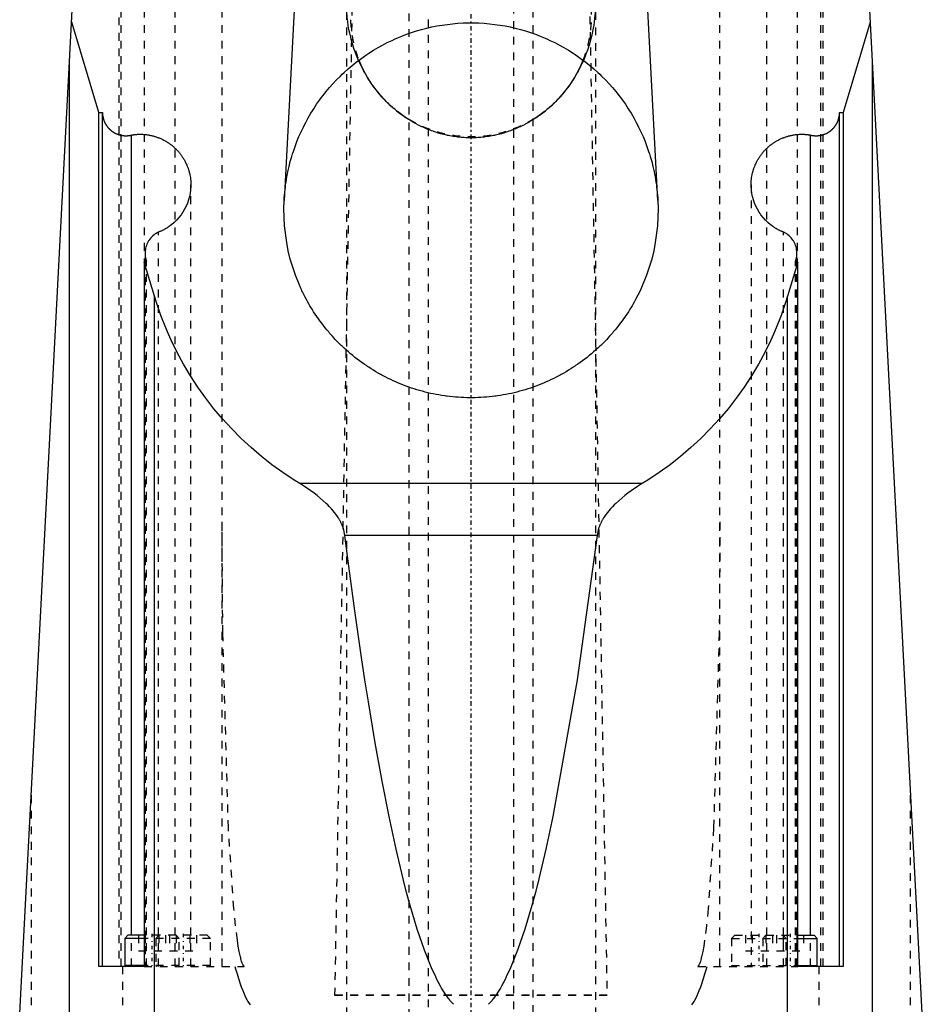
# Model space of a CAD drawing. Extents: x -70 to 72, y -1 to 596.
# Tile 12 of 14: x -58 to 58, y 253 to 379. Entities that reach past the tile are written whole.
import ezdxf

# ---------------------------------------------------------------- set-up
doc = ezdxf.new("R2010")
doc.units = 0
doc.linetypes.add('CENTER', pattern=[1.5, 0.45, -0.5, 0.05, -0.5])
doc.linetypes.add('DASHED', pattern=[2, 1, -1])
for name, color, linetype in [('AM_0', 7, 'CONTINUOUS'), ('AM_3', 7, 'DASHED'), ('AM_7', 7, 'CENTER')]:
    doc.layers.add(name, color=color, linetype=linetype)

msp = doc.modelspace()

# ---------------------------------------------------------------- linework, layer by layer
at = {"layer": 'AM_0', "color": 7, "linetype": 'CONTINUOUS'}
for p, q in [((-58, 251.5), (-50.81, 388.76)), ((58, 251.5), (50.81, 388.76)), ((-22.57, 383.5), (-24.01, 355.97)), ((24.01, 355.97), (22.57, 383.5)), ((-47.82, 367.29), (-51.32, 378.9)), ((51.32, 378.9), (47.82, 367.29)), ((-51.58, 202.5), (-51.58, 373.93)), ((51.58, 202.5), (51.58, 373.93)), ((-47.82, 367.29), (-47.36, 367.29)), ((-47.82, 257.5), (-47.82, 367.29)), ((-47.36, 257.5), (-47.36, 367.29)), ((47.36, 257.5), (47.36, 367.29)), ((47.36, 367.29), (47.82, 367.29)), ((47.82, 367.29), (47.82, 257.5)), ((-43.63, 261.5), (-43.63, 364.38)), ((43.63, 261.5), (43.63, 364.38)), ((-41.71, 348.15), (-42.01, 348.05)), ((-41.89, 349.18), (-41.89, 348.09)), ((42.01, 348.05), (41.71, 348.15)), ((41.89, 348.09), (41.89, 349.18)), ((-40.68, 343.66), (-42.01, 348.05)), ((-42.01, 348.05), (-42.01, 257.5)), ((42.01, 348.05), (40.68, 343.66)), ((42.01, 257.5), (42.01, 348.05)), ((-40.68, 202.5), (-40.68, 343.66)), ((40.68, 202.5), (40.68, 343.66)), ((22, 319.57), (-22, 319.57)), ((16.22, 312.91), (-16.22, 312.91)), ((-44.1, 261.5), (-44.5, 261.1)), ((-44.5, 261.1), (-44.5, 257.6)), ((-42.01, 261.1), (-44.5, 261.1)), ((-42.01, 261.5), (-44.1, 261.5)), ((42.01, 261.5), (44.1, 261.5)), ((42.01, 261.1), (44.5, 261.1)), ((44.5, 261.1), (44.1, 261.5)), ((44.5, 257.6), (44.5, 261.1)), ((-42.01, 257.5), (-47.82, 257.5)), ((-42.01, 257.6), (-44.5, 257.6)), ((42.01, 257.6), (44.5, 257.6)), ((47.82, 257.5), (42.01, 257.5))]:
    msp.add_line(p, q, dxfattribs=at)
for points in [[(-47.36, 367.29, 0), (-47.36, 367.26, 0), (-47.36, 367.21, 0), (-47.36, 367.16, 0), (-47.36, 367.14, 0), (-47.35, 367.11, 0), (-47.35, 367.06, 0), (-47.35, 367.01, 0), (-47.34, 366.96, 0), (-47.34, 366.91, 0), (-47.33, 366.86, 0), (-47.33, 366.84, 0), (-47.32, 366.81, 0), (-47.31, 366.76, 0), (-47.3, 366.71, 0), (-47.29, 366.66, 0), (-47.28, 366.61, 0), (-47.27, 366.57, 0), (-47.27, 366.54, 0), (-47.26, 366.52, 0), (-47.25, 366.47, 0), (-47.23, 366.42, 0), (-47.22, 366.4, 0), (-47.22, 366.37, 0), (-47.2, 366.32, 0), (-47.18, 366.28, 0), (-47.17, 366.25, 0), (-47.17, 366.23, 0), (-47.15, 366.18, 0), (-47.13, 366.13, 0), (-47.11, 366.09, 0), (-47.09, 366.04, 0), (-47.07, 366, 0), (-47.06, 365.97, 0), (-47.04, 365.95, 0), (-47.02, 365.91, 0), (-47, 365.86, 0), (-46.97, 365.82, 0), (-46.95, 365.77, 0), (-46.92, 365.73, 0), (-46.91, 365.71, 0), (-46.9, 365.69, 0), (-46.87, 365.64, 0), (-46.84, 365.6, 0), (-46.81, 365.56, 0), (-46.78, 365.52, 0), (-46.75, 365.48, 0), (-46.74, 365.46, 0), (-46.72, 365.44, 0), (-46.69, 365.4, 0), (-46.66, 365.36, 0), (-46.63, 365.32, 0), (-46.59, 365.28, 0), (-46.56, 365.25, 0), (-46.54, 365.23, 0), (-46.52, 365.21, 0), (-46.49, 365.17, 0), (-46.45, 365.14, 0), (-46.42, 365.1, 0), (-46.38, 365.07, 0), (-46.34, 365.04, 0), (-46.32, 365.02, 0), (-46.3, 365, 0), (-46.27, 364.97, 0), (-46.23, 364.94, 0), (-46.21, 364.92, 0), (-46.19, 364.91, 0), (-46.15, 364.88, 0), (-46.11, 364.85, 0), (-46.08, 364.83, 0), (-46.06, 364.82, 0), (-46.02, 364.79, 0), (-45.98, 364.76, 0), (-45.94, 364.74, 0), (-45.89, 364.71, 0), (-45.85, 364.68, 0), (-45.83, 364.67, 0), (-45.81, 364.66, 0), (-45.76, 364.64, 0), (-45.72, 364.61, 0), (-45.67, 364.59, 0), (-45.63, 364.57, 0), (-45.58, 364.55, 0), (-45.56, 364.54, 0), (-45.53, 364.53, 0), (-45.49, 364.51, 0), (-45.44, 364.49, 0), (-45.39, 364.47, 0), (-45.35, 364.45, 0), (-45.3, 364.44, 0), (-45.27, 364.43, 0), (-45.25, 364.42, 0), (-45.2, 364.41, 0), (-45.15, 364.39, 0), (-45.1, 364.38, 0), (-45.06, 364.37, 0), (-45.01, 364.36, 0), (-44.98, 364.35, 0), (-44.96, 364.35, 0), (-44.91, 364.34, 0), (-44.86, 364.33, 0), (-44.81, 364.32, 0), (-44.76, 364.31, 0), (-44.71, 364.31, 0), (-44.68, 364.3, 0), (-44.66, 364.3, 0), (-44.61, 364.3, 0), (-44.56, 364.29, 0), (-44.53, 364.29, 0), (-44.51, 364.29, 0), (-44.46, 364.29, 0), (-44.41, 364.29, 0), (-44.38, 364.29, 0), (-44.36, 364.29, 0), (-44.31, 364.29, 0), (-44.26, 364.29, 0), (-44.2, 364.29, 0), (-44.15, 364.29, 0), (-44.1, 364.3, 0), (-44.08, 364.3, 0), (-44.05, 364.3, 0), (-44, 364.31, 0), (-43.95, 364.31, 0), (-43.9, 364.32, 0), (-43.85, 364.33, 0), (-43.8, 364.34, 0), (-43.78, 364.34, 0), (-43.75, 364.35, 0), (-43.71, 364.36, 0), (-43.66, 364.37, 0), (-43.63, 364.38, 0)], [(43.63, 364.38, 0), (43.66, 364.37, 0), (43.71, 364.36, 0), (43.75, 364.35, 0), (43.78, 364.34, 0), (43.8, 364.34, 0), (43.85, 364.33, 0), (43.9, 364.32, 0), (43.95, 364.31, 0), (44, 364.31, 0), (44.05, 364.3, 0), (44.08, 364.3, 0), (44.1, 364.3, 0), (44.15, 364.29, 0), (44.2, 364.29, 0), (44.26, 364.29, 0), (44.31, 364.29, 0), (44.36, 364.29, 0), (44.38, 364.29, 0), (44.41, 364.29, 0), (44.46, 364.29, 0), (44.51, 364.29, 0), (44.53, 364.29, 0), (44.56, 364.29, 0), (44.61, 364.3, 0), (44.66, 364.3, 0), (44.68, 364.3, 0), (44.71, 364.31, 0), (44.76, 364.31, 0), (44.81, 364.32, 0), (44.86, 364.33, 0), (44.91, 364.34, 0), (44.96, 364.35, 0), (44.98, 364.35, 0), (45.01, 364.36, 0), (45.06, 364.37, 0), (45.1, 364.38, 0), (45.15, 364.39, 0), (45.2, 364.41, 0), (45.25, 364.42, 0), (45.27, 364.43, 0), (45.3, 364.44, 0), (45.35, 364.45, 0), (45.39, 364.47, 0), (45.44, 364.49, 0), (45.49, 364.51, 0), (45.53, 364.53, 0), (45.56, 364.54, 0), (45.58, 364.55, 0), (45.63, 364.57, 0), (45.67, 364.59, 0), (45.72, 364.61, 0), (45.76, 364.64, 0), (45.81, 364.66, 0), (45.83, 364.67, 0), (45.85, 364.68, 0), (45.89, 364.71, 0), (45.94, 364.74, 0), (45.98, 364.76, 0), (46.02, 364.79, 0), (46.06, 364.82, 0), (46.08, 364.83, 0), (46.11, 364.85, 0), (46.15, 364.88, 0), (46.19, 364.91, 0), (46.21, 364.92, 0), (46.23, 364.94, 0), (46.27, 364.97, 0), (46.3, 365, 0), (46.32, 365.02, 0), (46.34, 365.04, 0), (46.38, 365.07, 0), (46.42, 365.1, 0), (46.45, 365.14, 0), (46.49, 365.17, 0), (46.52, 365.21, 0), (46.54, 365.23, 0), (46.56, 365.25, 0), (46.59, 365.28, 0), (46.63, 365.32, 0), (46.66, 365.36, 0), (46.69, 365.4, 0), (46.72, 365.44, 0), (46.74, 365.46, 0), (46.75, 365.48, 0), (46.78, 365.52, 0), (46.81, 365.56, 0), (46.84, 365.6, 0), (46.87, 365.64, 0), (46.9, 365.69, 0), (46.91, 365.71, 0), (46.92, 365.73, 0), (46.95, 365.77, 0), (46.97, 365.82, 0), (47, 365.86, 0), (47.02, 365.91, 0), (47.04, 365.95, 0), (47.06, 365.97, 0), (47.07, 366, 0), (47.09, 366.04, 0), (47.11, 366.09, 0), (47.13, 366.13, 0), (47.15, 366.18, 0), (47.17, 366.23, 0), (47.17, 366.25, 0), (47.18, 366.28, 0), (47.2, 366.32, 0), (47.22, 366.37, 0), (47.22, 366.4, 0), (47.23, 366.42, 0), (47.25, 366.47, 0), (47.26, 366.52, 0), (47.27, 366.54, 0), (47.27, 366.57, 0), (47.28, 366.61, 0), (47.29, 366.66, 0), (47.3, 366.71, 0), (47.31, 366.76, 0), (47.32, 366.81, 0), (47.33, 366.84, 0), (47.33, 366.86, 0), (47.34, 366.91, 0), (47.34, 366.96, 0), (47.35, 367.01, 0), (47.35, 367.06, 0), (47.35, 367.11, 0), (47.36, 367.14, 0), (47.36, 367.16, 0), (47.36, 367.21, 0), (47.36, 367.26, 0), (47.36, 367.29, 0)], [(-43.63, 364.38, 0), (-43.58, 364.39, 0), (-43.48, 364.4, 0), (-43.37, 364.42, 0), (-43.32, 364.42, 0), (-43.27, 364.43, 0), (-43.16, 364.44, 0), (-43.06, 364.45, 0), (-42.95, 364.46, 0), (-42.85, 364.47, 0), (-42.74, 364.47, 0), (-42.69, 364.47, 0), (-42.64, 364.47, 0), (-42.53, 364.48, 0), (-42.43, 364.48, 0), (-42.32, 364.47, 0), (-42.22, 364.47, 0), (-42.11, 364.46, 0), (-42.06, 364.46, 0), (-42.01, 364.46, 0), (-41.9, 364.45, 0), (-41.8, 364.44, 0), (-41.75, 364.43, 0), (-41.7, 364.43, 0), (-41.59, 364.41, 0), (-41.49, 364.4, 0), (-41.44, 364.39, 0), (-41.38, 364.38, 0), (-41.28, 364.36, 0), (-41.18, 364.34, 0), (-41.08, 364.32, 0), (-40.97, 364.29, 0), (-40.87, 364.27, 0), (-40.82, 364.26, 0), (-40.77, 364.24, 0), (-40.67, 364.21, 0), (-40.57, 364.18, 0), (-40.47, 364.15, 0), (-40.37, 364.12, 0), (-40.27, 364.08, 0), (-40.22, 364.06, 0), (-40.17, 364.04, 0), (-40.07, 364.01, 0), (-39.98, 363.97, 0), (-39.88, 363.92, 0), (-39.78, 363.88, 0), (-39.69, 363.84, 0), (-39.64, 363.81, 0), (-39.59, 363.79, 0), (-39.5, 363.74, 0), (-39.41, 363.69, 0), (-39.32, 363.64, 0), (-39.22, 363.59, 0), (-39.13, 363.54, 0), (-39.09, 363.51, 0), (-39.04, 363.48, 0), (-38.96, 363.42, 0), (-38.87, 363.37, 0), (-38.78, 363.31, 0), (-38.7, 363.25, 0), (-38.61, 363.18, 0), (-38.57, 363.15, 0), (-38.53, 363.12, 0), (-38.45, 363.06, 0), (-38.36, 362.99, 0), (-38.32, 362.96, 0), (-38.28, 362.92, 0), (-38.2, 362.85, 0), (-38.13, 362.78, 0), (-38.09, 362.75, 0), (-38.05, 362.71, 0), (-37.97, 362.64, 0), (-37.9, 362.56, 0), (-37.82, 362.49, 0), (-37.75, 362.41, 0), (-37.68, 362.34, 0), (-37.65, 362.3, 0), (-37.61, 362.26, 0), (-37.54, 362.18, 0), (-37.47, 362.1, 0), (-37.41, 362.01, 0), (-37.34, 361.93, 0), (-37.28, 361.85, 0), (-37.25, 361.81, 0), (-37.22, 361.76, 0), (-37.16, 361.68, 0), (-37.1, 361.59, 0), (-37.04, 361.5, 0), (-36.98, 361.41, 0), (-36.93, 361.32, 0), (-36.9, 361.28, 0), (-36.88, 361.23, 0), (-36.82, 361.14, 0), (-36.77, 361.05, 0), (-36.73, 360.96, 0), (-36.68, 360.86, 0), (-36.63, 360.77, 0), (-36.61, 360.72, 0), (-36.59, 360.67, 0), (-36.54, 360.58, 0), (-36.5, 360.48, 0), (-36.46, 360.38, 0), (-36.43, 360.28, 0), (-36.39, 360.19, 0), (-36.37, 360.14, 0), (-36.35, 360.09, 0), (-36.32, 359.99, 0), (-36.29, 359.89, 0), (-36.27, 359.84, 0), (-36.26, 359.79, 0), (-36.23, 359.68, 0), (-36.2, 359.58, 0), (-36.19, 359.53, 0), (-36.18, 359.48, 0), (-36.15, 359.38, 0), (-36.13, 359.28, 0), (-36.07, 358.91, 0), (-36.01, 358.29, 0), (-36, 357.97, 0)], [(36, 357.97, 0), (36.01, 358.29, 0), (36.07, 358.91, 0), (36.13, 359.28, 0), (36.15, 359.38, 0), (36.18, 359.48, 0), (36.19, 359.53, 0), (36.2, 359.58, 0), (36.23, 359.68, 0), (36.26, 359.79, 0), (36.27, 359.84, 0), (36.29, 359.89, 0), (36.32, 359.99, 0), (36.35, 360.09, 0), (36.37, 360.14, 0), (36.39, 360.19, 0), (36.43, 360.28, 0), (36.46, 360.38, 0), (36.5, 360.48, 0), (36.54, 360.58, 0), (36.59, 360.67, 0), (36.61, 360.72, 0), (36.63, 360.77, 0), (36.68, 360.86, 0), (36.73, 360.96, 0), (36.77, 361.05, 0), (36.82, 361.14, 0), (36.88, 361.23, 0), (36.9, 361.28, 0), (36.93, 361.32, 0), (36.98, 361.41, 0), (37.04, 361.5, 0), (37.1, 361.59, 0), (37.16, 361.68, 0), (37.22, 361.76, 0), (37.25, 361.81, 0), (37.28, 361.85, 0), (37.34, 361.93, 0), (37.41, 362.01, 0), (37.47, 362.1, 0), (37.54, 362.18, 0), (37.61, 362.26, 0), (37.65, 362.3, 0), (37.68, 362.34, 0), (37.75, 362.41, 0), (37.82, 362.49, 0), (37.9, 362.56, 0), (37.97, 362.64, 0), (38.05, 362.71, 0), (38.09, 362.75, 0), (38.13, 362.78, 0), (38.2, 362.85, 0), (38.28, 362.92, 0), (38.32, 362.96, 0), (38.36, 362.99, 0), (38.45, 363.06, 0), (38.53, 363.12, 0), (38.57, 363.15, 0), (38.61, 363.18, 0), (38.7, 363.25, 0), (38.78, 363.31, 0), (38.87, 363.37, 0), (38.96, 363.42, 0), (39.04, 363.48, 0), (39.09, 363.51, 0), (39.13, 363.54, 0), (39.22, 363.59, 0), (39.32, 363.64, 0), (39.41, 363.69, 0), (39.5, 363.74, 0), (39.59, 363.79, 0), (39.64, 363.81, 0), (39.69, 363.84, 0), (39.78, 363.88, 0), (39.88, 363.92, 0), (39.98, 363.97, 0), (40.07, 364.01, 0), (40.17, 364.04, 0), (40.22, 364.06, 0), (40.27, 364.08, 0), (40.37, 364.12, 0), (40.47, 364.15, 0), (40.57, 364.18, 0), (40.67, 364.21, 0), (40.77, 364.24, 0), (40.82, 364.26, 0), (40.87, 364.27, 0), (40.97, 364.29, 0), (41.08, 364.32, 0), (41.18, 364.34, 0), (41.28, 364.36, 0), (41.38, 364.38, 0), (41.44, 364.39, 0), (41.49, 364.4, 0), (41.59, 364.41, 0), (41.7, 364.43, 0), (41.75, 364.43, 0), (41.8, 364.44, 0), (41.9, 364.45, 0), (42.01, 364.46, 0), (42.06, 364.46, 0), (42.11, 364.46, 0), (42.22, 364.47, 0), (42.32, 364.47, 0), (42.43, 364.48, 0), (42.53, 364.48, 0), (42.64, 364.47, 0), (42.69, 364.47, 0), (42.74, 364.47, 0), (42.85, 364.47, 0), (42.95, 364.46, 0), (43.06, 364.45, 0), (43.16, 364.44, 0), (43.27, 364.43, 0), (43.32, 364.42, 0), (43.37, 364.42, 0), (43.48, 364.4, 0), (43.58, 364.39, 0), (43.63, 364.38, 0)], [(-36, 357.97, 0), (-36, 357.75, 0), (-36.03, 357.32, 0), (-36.09, 356.88, 0), (-36.13, 356.67, 0), (-36.18, 356.46, 0), (-36.29, 356.04, 0), (-36.44, 355.63, 0), (-36.61, 355.22, 0), (-36.8, 354.84, 0), (-37.03, 354.46, 0), (-37.15, 354.28, 0), (-37.27, 354.1, 0), (-37.54, 353.76, 0), (-37.84, 353.44, 0), (-38.15, 353.13, 0), (-38.48, 352.85, 0), (-38.69, 352.7, 0), (-38.75, 352.66, 0), (-38.81, 352.62, 0), (-38.84, 352.6, 0), (-38.87, 352.58, 0), (-38.93, 352.54, 0), (-38.99, 352.5, 0), (-39.02, 352.48, 0), (-39.05, 352.46, 0), (-39.11, 352.42, 0), (-39.17, 352.38, 0), (-39.2, 352.36, 0), (-39.23, 352.34, 0), (-39.3, 352.31, 0), (-39.36, 352.27, 0), (-39.42, 352.24, 0), (-39.49, 352.2, 0), (-39.55, 352.17, 0), (-39.59, 352.15, 0), (-39.62, 352.14, 0), (-39.68, 352.11, 0), (-39.75, 352.07, 0), (-39.82, 352.04, 0), (-39.88, 352.01, 0), (-39.95, 351.99, 0), (-39.98, 351.97, 0), (-40.02, 351.96, 0), (-40.08, 351.93, 0), (-40.15, 351.9, 0), (-40.18, 351.89, 0)], [(40.18, 351.89, 0), (40.15, 351.9, 0), (40.08, 351.93, 0), (40.02, 351.96, 0), (39.98, 351.97, 0), (39.95, 351.99, 0), (39.88, 352.01, 0), (39.82, 352.04, 0), (39.75, 352.07, 0), (39.68, 352.11, 0), (39.62, 352.14, 0), (39.59, 352.15, 0), (39.55, 352.17, 0), (39.49, 352.2, 0), (39.42, 352.24, 0), (39.36, 352.27, 0), (39.3, 352.31, 0), (39.23, 352.34, 0), (39.2, 352.36, 0), (39.17, 352.38, 0), (39.11, 352.42, 0), (39.05, 352.46, 0), (39.02, 352.48, 0), (38.99, 352.5, 0), (38.93, 352.54, 0), (38.87, 352.58, 0), (38.84, 352.6, 0), (38.81, 352.62, 0), (38.75, 352.66, 0), (38.69, 352.7, 0), (38.48, 352.85, 0), (38.15, 353.13, 0), (37.84, 353.44, 0), (37.54, 353.76, 0), (37.27, 354.1, 0), (37.15, 354.28, 0), (37.03, 354.46, 0), (36.8, 354.84, 0), (36.61, 355.22, 0), (36.44, 355.63, 0), (36.29, 356.04, 0), (36.18, 356.46, 0), (36.13, 356.67, 0), (36.09, 356.88, 0), (36.03, 357.32, 0), (36, 357.75, 0), (36, 357.97, 0)], [(0, 330.6, 0), (-0.18, 330.6, 0), (-0.54, 330.61, 0), (-0.9, 330.62, 0), (-1.08, 330.63, 0), (-1.26, 330.63, 0), (-1.63, 330.66, 0), (-1.99, 330.68, 0), (-2.35, 330.72, 0), (-2.7, 330.75, 0), (-3.06, 330.8, 0), (-3.24, 330.82, 0), (-3.42, 330.85, 0), (-3.78, 330.9, 0), (-4.14, 330.96, 0), (-4.49, 331.02, 0), (-4.85, 331.1, 0), (-5.2, 331.17, 0), (-5.38, 331.21, 0), (-5.55, 331.25, 0), (-5.9, 331.34, 0), (-6.25, 331.43, 0), (-6.43, 331.48, 0), (-6.6, 331.53, 0), (-6.95, 331.63, 0), (-7.29, 331.74, 0), (-7.46, 331.79, 0), (-7.64, 331.85, 0), (-7.98, 331.97, 0), (-8.32, 332.09, 0), (-8.66, 332.22, 0), (-8.99, 332.35, 0), (-9.33, 332.49, 0), (-9.49, 332.56, 0), (-9.66, 332.63, 0), (-9.99, 332.78, 0), (-10.32, 332.93, 0), (-10.64, 333.09, 0), (-10.96, 333.25, 0), (-11.28, 333.42, 0), (-11.44, 333.51, 0), (-11.6, 333.59, 0), (-11.92, 333.77, 0), (-12.23, 333.95, 0), (-12.54, 334.14, 0), (-12.85, 334.33, 0), (-13.15, 334.52, 0), (-13.3, 334.62, 0), (-13.45, 334.73, 0), (-13.75, 334.93, 0), (-14.05, 335.14, 0), (-14.34, 335.35, 0), (-14.63, 335.57, 0), (-14.91, 335.79, 0), (-15.05, 335.91, 0), (-15.19, 336.02, 0), (-15.47, 336.25, 0), (-15.75, 336.49, 0), (-16.02, 336.73, 0), (-16.28, 336.97, 0), (-16.55, 337.22, 0), (-16.68, 337.34, 0), (-16.81, 337.47, 0), (-17.07, 337.72, 0), (-17.32, 337.98, 0), (-17.44, 338.11, 0), (-17.57, 338.25, 0), (-17.81, 338.51, 0), (-18.05, 338.78, 0), (-18.17, 338.92, 0), (-18.29, 339.06, 0), (-18.52, 339.33, 0), (-18.75, 339.61, 0), (-18.97, 339.9, 0), (-19.19, 340.19, 0), (-19.41, 340.48, 0), (-19.52, 340.62, 0), (-19.62, 340.77, 0), (-19.83, 341.07, 0), (-20.03, 341.37, 0), (-20.23, 341.67, 0), (-20.42, 341.98, 0), (-20.61, 342.29, 0), (-20.7, 342.44, 0), (-20.79, 342.6, 0), (-20.97, 342.91, 0), (-21.15, 343.23, 0), (-21.32, 343.55, 0), (-21.48, 343.87, 0), (-21.64, 344.2, 0), (-21.72, 344.36, 0), (-21.8, 344.52, 0), (-21.95, 344.85, 0), (-22.09, 345.19, 0), (-22.56, 346.36, 0), (-23.22, 348.43, 0), (-23.48, 349.49, 0), (-23.69, 350.56, 0), (-23.96, 352.71, 0), (-24.05, 354.88, 0), (-24.01, 355.97, 0)], [(24.01, 355.97, 0), (24.05, 354.88, 0), (23.96, 352.71, 0), (23.69, 350.56, 0), (23.48, 349.49, 0), (23.22, 348.43, 0), (22.56, 346.36, 0), (21.72, 344.36, 0), (21.15, 343.23, 0), (20.97, 342.91, 0), (20.79, 342.6, 0), (20.7, 342.44, 0), (20.61, 342.29, 0), (20.42, 341.98, 0), (20.23, 341.67, 0), (20.03, 341.37, 0), (19.83, 341.07, 0), (19.62, 340.77, 0), (19.52, 340.62, 0), (19.41, 340.48, 0), (19.19, 340.19, 0), (18.97, 339.9, 0), (18.75, 339.61, 0), (18.52, 339.33, 0), (18.29, 339.06, 0), (18.17, 338.92, 0), (18.05, 338.78, 0), (17.81, 338.51, 0), (17.57, 338.25, 0), (17.44, 338.11, 0), (17.32, 337.98, 0), (17.07, 337.72, 0), (16.81, 337.47, 0), (16.68, 337.34, 0), (16.55, 337.22, 0), (16.28, 336.97, 0), (16.02, 336.73, 0), (15.75, 336.49, 0), (15.47, 336.25, 0), (15.19, 336.02, 0), (15.05, 335.91, 0), (14.91, 335.79, 0), (14.63, 335.57, 0), (14.34, 335.35, 0), (14.05, 335.14, 0), (13.75, 334.93, 0), (13.45, 334.73, 0), (13.3, 334.62, 0), (13.15, 334.52, 0), (12.85, 334.33, 0), (12.54, 334.14, 0), (12.23, 333.95, 0), (11.92, 333.77, 0), (11.6, 333.59, 0), (11.44, 333.51, 0), (11.28, 333.42, 0), (10.96, 333.25, 0), (10.64, 333.09, 0), (10.32, 332.93, 0), (9.99, 332.78, 0), (9.66, 332.63, 0), (9.49, 332.56, 0), (9.33, 332.49, 0), (8.99, 332.35, 0), (8.66, 332.22, 0), (8.32, 332.09, 0), (7.98, 331.97, 0), (7.64, 331.85, 0), (7.46, 331.79, 0), (7.29, 331.74, 0), (6.95, 331.63, 0), (6.6, 331.53, 0), (6.43, 331.48, 0), (6.25, 331.43, 0), (5.9, 331.34, 0), (5.55, 331.25, 0), (5.38, 331.21, 0), (5.2, 331.17, 0), (4.85, 331.1, 0), (4.49, 331.02, 0), (4.14, 330.96, 0), (3.78, 330.9, 0), (3.42, 330.85, 0), (3.24, 330.82, 0), (3.06, 330.8, 0), (2.7, 330.75, 0), (2.35, 330.72, 0), (1.99, 330.68, 0), (1.63, 330.66, 0), (1.26, 330.63, 0), (1.08, 330.63, 0), (0.9, 330.62, 0), (0.54, 330.61, 0), (0.18, 330.6, 0), (0, 330.6, 0)], [(-40.18, 351.89, 0), (-40.2, 351.88, 0), (-40.23, 351.87, 0), (-40.25, 351.86, 0), (-40.27, 351.85, 0), (-40.28, 351.84, 0), (-40.31, 351.83, 0), (-40.34, 351.81, 0), (-40.36, 351.8, 0), (-40.39, 351.78, 0), (-40.42, 351.77, 0), (-40.43, 351.76, 0), (-40.44, 351.75, 0), (-40.47, 351.73, 0), (-40.5, 351.72, 0), (-40.59, 351.66, 0), (-40.67, 351.6, 0), (-40.74, 351.55, 0), (-40.88, 351.42, 0), (-41.02, 351.3, 0), (-41.15, 351.16, 0), (-41.27, 351.01, 0), (-41.38, 350.86, 0), (-41.43, 350.78, 0), (-41.48, 350.7, 0), (-41.57, 350.54, 0), (-41.65, 350.37, 0), (-41.71, 350.19, 0), (-41.77, 350.01, 0), (-41.82, 349.83, 0), (-41.84, 349.74, 0), (-41.85, 349.65, 0), (-41.88, 349.46, 0), (-41.89, 349.28, 0), (-41.89, 349.18, 0)], [(41.89, 349.18, 0), (41.89, 349.28, 0), (41.88, 349.46, 0), (41.85, 349.65, 0), (41.84, 349.74, 0), (41.82, 349.83, 0), (41.77, 350.01, 0), (41.71, 350.19, 0), (41.65, 350.37, 0), (41.57, 350.54, 0), (41.48, 350.7, 0), (41.43, 350.78, 0), (41.38, 350.86, 0), (41.27, 351.01, 0), (41.15, 351.16, 0), (41.02, 351.3, 0), (40.88, 351.42, 0), (40.74, 351.55, 0), (40.67, 351.6, 0), (40.59, 351.66, 0), (40.43, 351.76, 0), (40.34, 351.81, 0), (40.31, 351.83, 0), (40.28, 351.84, 0), (40.27, 351.85, 0), (40.25, 351.86, 0), (40.23, 351.87, 0), (40.2, 351.88, 0), (40.18, 351.89, 0)], [(-41.89, 349.18, 0), (-41.89, 349.15, 0), (-41.89, 349.09, 0), (-41.89, 349.04, 0), (-41.88, 349.01, 0), (-41.88, 348.98, 0), (-41.88, 348.92, 0), (-41.87, 348.86, 0), (-41.87, 348.8, 0), (-41.86, 348.75, 0), (-41.85, 348.69, 0), (-41.84, 348.66, 0), (-41.84, 348.63, 0), (-41.83, 348.57, 0), (-41.82, 348.52, 0), (-41.8, 348.46, 0), (-41.79, 348.4, 0), (-41.77, 348.35, 0), (-41.76, 348.32, 0), (-41.76, 348.29, 0), (-41.74, 348.24, 0), (-41.72, 348.18, 0), (-41.71, 348.15, 0)], [(41.71, 348.15, 0), (41.72, 348.18, 0), (41.74, 348.24, 0), (41.76, 348.29, 0), (41.76, 348.32, 0), (41.77, 348.35, 0), (41.79, 348.4, 0), (41.8, 348.46, 0), (41.82, 348.52, 0), (41.83, 348.57, 0), (41.84, 348.63, 0), (41.84, 348.66, 0), (41.85, 348.69, 0), (41.86, 348.75, 0), (41.87, 348.8, 0), (41.87, 348.86, 0), (41.88, 348.92, 0), (41.88, 348.98, 0), (41.88, 349.01, 0), (41.89, 349.04, 0), (41.89, 349.09, 0), (41.89, 349.15, 0), (41.89, 349.18, 0)], [(-22, 319.57, 0), (-22.73, 320.02, 0), (-24.18, 320.98, 0), (-25.58, 321.99, 0), (-26.27, 322.52, 0), (-26.94, 323.07, 0), (-28.26, 324.19, 0), (-29.53, 325.37, 0), (-30.75, 326.6, 0), (-31.92, 327.88, 0), (-33.03, 329.2, 0), (-33.57, 329.88, 0), (-34.09, 330.57, 0), (-35.1, 331.98, 0), (-36.05, 333.43, 0), (-36.93, 334.92, 0), (-37.76, 336.44, 0), (-38.52, 338, 0), (-38.88, 338.79, 0), (-39.22, 339.58, 0), (-39.86, 341.19, 0), (-40.42, 342.83, 0), (-40.68, 343.66, 0)], [(40.68, 343.66, 0), (40.42, 342.83, 0), (39.86, 341.19, 0), (39.22, 339.58, 0), (38.88, 338.79, 0), (38.52, 338, 0), (37.76, 336.44, 0), (36.93, 334.92, 0), (36.05, 333.43, 0), (35.1, 331.98, 0), (34.09, 330.57, 0), (33.57, 329.88, 0), (33.03, 329.2, 0), (31.92, 327.88, 0), (30.75, 326.6, 0), (29.53, 325.37, 0), (28.26, 324.19, 0), (26.94, 323.07, 0), (26.27, 322.52, 0), (25.58, 321.99, 0), (24.18, 320.98, 0), (22.73, 320.02, 0), (22, 319.57, 0)], [(-16.22, 312.91, 0), (-16.23, 312.96, 0), (-16.24, 313.04, 0), (-16.25, 313.13, 0), (-16.26, 313.17, 0), (-16.26, 313.21, 0), (-16.28, 313.29, 0), (-16.3, 313.38, 0), (-16.31, 313.46, 0), (-16.33, 313.54, 0), (-16.35, 313.62, 0), (-16.37, 313.66, 0), (-16.38, 313.7, 0), (-16.4, 313.78, 0), (-16.43, 313.86, 0), (-16.45, 313.94, 0), (-16.48, 314.02, 0), (-16.51, 314.09, 0), (-16.52, 314.13, 0), (-16.54, 314.17, 0), (-16.57, 314.25, 0), (-16.6, 314.32, 0), (-16.62, 314.36, 0), (-16.64, 314.4, 0), (-16.67, 314.47, 0), (-16.71, 314.55, 0), (-16.73, 314.59, 0), (-16.75, 314.62, 0), (-16.78, 314.7, 0), (-16.82, 314.77, 0), (-16.86, 314.85, 0), (-16.9, 314.92, 0), (-16.95, 314.99, 0), (-16.97, 315.03, 0), (-16.99, 315.06, 0), (-17.03, 315.13, 0), (-17.08, 315.2, 0), (-17.24, 315.45, 0), (-17.55, 315.86, 0), (-17.88, 316.26, 0), (-18.23, 316.64, 0), (-18.41, 316.83, 0), (-18.6, 317.01, 0), (-18.98, 317.36, 0), (-19.37, 317.7, 0), (-19.77, 318.03, 0), (-20.17, 318.34, 0), (-20.57, 318.63, 0), (-20.77, 318.77, 0), (-20.97, 318.91, 0), (-21.38, 319.18, 0), (-21.79, 319.44, 0), (-22, 319.57, 0)], [(22, 319.57, 0), (21.79, 319.44, 0), (21.38, 319.18, 0), (20.97, 318.91, 0), (20.77, 318.77, 0), (20.57, 318.63, 0), (20.17, 318.34, 0), (19.77, 318.03, 0), (19.37, 317.7, 0), (18.98, 317.36, 0), (18.6, 317.01, 0), (18.41, 316.83, 0), (18.23, 316.64, 0), (17.88, 316.26, 0), (17.55, 315.86, 0), (17.24, 315.45, 0), (17.08, 315.2, 0), (17.03, 315.13, 0), (16.99, 315.06, 0), (16.97, 315.03, 0), (16.95, 314.99, 0), (16.9, 314.92, 0), (16.86, 314.85, 0), (16.82, 314.77, 0), (16.78, 314.7, 0), (16.75, 314.62, 0), (16.73, 314.59, 0), (16.71, 314.55, 0), (16.67, 314.47, 0), (16.64, 314.4, 0), (16.62, 314.36, 0), (16.6, 314.32, 0), (16.57, 314.25, 0), (16.54, 314.17, 0), (16.52, 314.13, 0), (16.51, 314.09, 0), (16.48, 314.02, 0), (16.45, 313.94, 0), (16.43, 313.86, 0), (16.4, 313.78, 0), (16.38, 313.7, 0), (16.37, 313.66, 0), (16.35, 313.62, 0), (16.33, 313.54, 0), (16.31, 313.46, 0), (16.3, 313.38, 0), (16.28, 313.29, 0), (16.26, 313.21, 0), (16.26, 313.17, 0), (16.25, 313.13, 0), (16.24, 313.04, 0), (16.23, 312.96, 0), (16.22, 312.91, 0)], [(-2.23, 252.62, 0), (-2.31, 252.7, 0), (-2.39, 252.78, 0), (-2.54, 252.95, 0), (-2.7, 253.13, 0), (-2.77, 253.23, 0), (-2.85, 253.32, 0), (-3, 253.53, 0), (-3.16, 253.74, 0), (-3.23, 253.85, 0), (-3.31, 253.96, 0), (-3.46, 254.2, 0), (-3.62, 254.44, 0), (-3.77, 254.7, 0), (-3.92, 254.97, 0), (-4.08, 255.24, 0), (-4.15, 255.38, 0), (-4.23, 255.53, 0), (-4.38, 255.83, 0), (-4.54, 256.14, 0), (-5.07, 257.3, 0), (-5.99, 259.6, 0), (-6.91, 262.28, 0), (-7.82, 265.33, 0), (-8.27, 267, 0), (-8.72, 268.77, 0), (-9.63, 272.58, 0), (-10.52, 276.76, 0), (-11.42, 281.31, 0), (-12.31, 286.24, 0), (-13.19, 291.53, 0), (-13.63, 294.32, 0), (-14.06, 297.19, 0), (-14.93, 303.21, 0), (-15.8, 309.59, 0), (-16.22, 312.91, 0)], [(16.22, 312.91, 0), (13.63, 294.32, 0), (10.52, 276.76, 0), (9.63, 272.58, 0), (8.72, 268.77, 0), (8.27, 267, 0), (7.82, 265.33, 0), (6.91, 262.28, 0), (5.99, 259.6, 0), (5.07, 257.3, 0), (4.54, 256.14, 0), (4.38, 255.83, 0), (4.23, 255.53, 0), (4.15, 255.38, 0), (4.08, 255.24, 0), (3.92, 254.97, 0), (3.77, 254.7, 0), (3.62, 254.44, 0), (3.46, 254.2, 0), (3.31, 253.96, 0), (3.23, 253.85, 0), (3.16, 253.74, 0), (3, 253.53, 0), (2.85, 253.32, 0), (2.77, 253.23, 0), (2.7, 253.13, 0), (2.54, 252.95, 0), (2.39, 252.78, 0), (2.31, 252.7, 0), (2.23, 252.62, 0)]]:
    msp.add_polyline3d(points, dxfattribs=at)
for centre, radius, start, end in [((0, 379.7), 15.5, 201.5879, 238.927), ((0, 379.7), 15.5, 301.073, 338.4121), ((-44.4, 257.6), 0.1, 180, 270), ((44.4, 257.6), 0.1, 270, 0)]:
    msp.add_arc(centre, radius, start, end, dxfattribs=at)
at = {"layer": 'AM_3', "color": 6, "linetype": 'DASHED'}
for p, q in [((-5.5, 559.25), (-5.5, 90)), ((5.5, 90), (5.5, 559.25)), ((-8, 546), (-8, 133.5)), ((8, 133.5), (8, 546)), ((-16, 394.2), (-16, 134)), ((16, 394.2), (16, 134)), ((-45.28, 393.5), (-45.28, 257.5)), ((-44.94, 257.5), (-44.94, 393.5)), ((-41.94, 257.5), (-41.94, 393.5)), ((-38, 257.5), (-38, 393.5)), ((38, 257.5), (38, 393.5)), ((41.94, 257.5), (41.94, 393.5)), ((44.94, 257.5), (44.94, 393.5)), ((45.28, 257.5), (45.28, 393.5)), ((-32, 257.5), (-32, 391.85)), ((32, 257.5), (32, 391.85)), ((-17.48, 253.75), (-15.1, 389.62)), ((15.1, 389.62), (17.48, 253.75)), ((-36, 257.5), (-36, 357.97)), ((36, 357.97), (36, 257.5)), ((-40.18, 257.5), (-40.18, 351.89)), ((40.18, 257.5), (40.18, 351.89)), ((-41.71, 257.5), (-41.71, 348.15)), ((41.71, 257.5), (41.71, 348.15)), ((-41.89, 348.09), (-41.89, 257.5)), ((41.89, 257.5), (41.89, 348.09)), ((-56.48, 202.5), (-56.48, 280.58)), ((56.48, 202.5), (56.48, 280.58)), ((-43.63, 257.5), (-43.63, 261.5)), ((-42.73, 261.5), (-42.73, 259.5)), ((-33.9, 261.5), (-42.01, 261.5)), ((-33.5, 261.1), (-42.01, 261.1)), ((-41.87, 261.5), (-41.87, 259.5)), ((-40.1, 261.5), (-40.5, 261.1)), ((-40.5, 261.1), (-40.5, 257.6)), ((-40.13, 261.5), (-40.13, 259.5)), ((-39.27, 261.5), (-39.27, 259.5)), ((-38.73, 261.5), (-38.73, 259.5)), ((-37.5, 261.1), (-37.9, 261.5)), ((-37.87, 261.5), (-37.87, 259.5)), ((-37.5, 257.6), (-37.5, 261.1)), ((-36.13, 261.5), (-36.13, 259.5)), ((-35.27, 261.5), (-35.27, 259.5)), ((-33.5, 261.1), (-33.9, 261.5)), ((-33.5, 257.6), (-33.5, 261.1)), ((33.9, 261.5), (33.5, 261.1)), ((33.5, 261.1), (33.5, 257.6)), ((33.5, 261.1), (42.01, 261.1)), ((33.9, 261.5), (42.01, 261.5)), ((35.27, 261.5), (35.27, 259.5)), ((36.13, 261.5), (36.13, 259.5)), ((37.9, 261.5), (37.5, 261.1)), ((37.5, 261.1), (37.5, 257.6)), ((37.87, 261.5), (37.87, 259.5)), ((38.73, 261.5), (38.73, 259.5)), ((39.27, 261.5), (39.27, 259.5)), ((40.5, 261.1), (40.1, 261.5)), ((40.13, 261.5), (40.13, 259.5)), ((40.5, 257.6), (40.5, 261.1)), ((41.87, 261.5), (41.87, 259.5)), ((42.73, 261.5), (42.73, 259.5)), ((43.63, 257.5), (43.63, 261.5)), ((-42.73, 259.5), (-39.27, 259.5)), ((-38.73, 259.5), (-35.27, 259.5)), ((35.27, 259.5), (38.73, 259.5)), ((39.27, 259.5), (42.73, 259.5)), ((-44.73, 202.5), (-44.73, 257.5)), ((-33.5, 257.6), (-42.01, 257.6)), ((-42.01, 257.5), (-29.16, 257.5)), ((29.16, 257.5), (42.01, 257.5)), ((33.5, 257.6), (42.01, 257.6)), ((44.73, 202.5), (44.73, 257.5)), ((-17.48, 253.85), (17.48, 253.85)), ((17.48, 253.75), (-17.48, 253.75))]:
    msp.add_line(p, q, dxfattribs=at)
for points in [[(-13.78, 372.6, 0), (-13.9, 372.83, 0), (-14.13, 373.28, 0), (-14.34, 373.72, 0), (-14.44, 373.95, 0), (-14.54, 374.17, 0), (-14.72, 374.61, 0), (-14.88, 375.06, 0), (-15.04, 375.52, 0), (-15.2, 375.99, 0), (-15.34, 376.47, 0), (-15.4, 376.72, 0), (-15.46, 376.96, 0), (-15.58, 377.46, 0), (-15.68, 377.96, 0), (-15.77, 378.47, 0), (-15.84, 378.98, 0), (-15.9, 379.48, 0), (-15.92, 379.73, 0), (-15.95, 379.98, 0), (-15.98, 380.47, 0), (-15.99, 380.96, 0), (-16, 381.2, 0)], [(16, 381.2, 0), (16, 381, 0), (15.98, 380.6, 0), (15.96, 380.19, 0), (15.95, 379.99, 0), (15.93, 379.78, 0), (15.89, 379.36, 0), (15.84, 378.94, 0), (15.78, 378.52, 0), (15.71, 378.1, 0), (15.63, 377.69, 0), (15.58, 377.48, 0), (15.54, 377.27, 0), (15.44, 376.86, 0), (15.33, 376.45, 0), (15.21, 376.05, 0), (15.09, 375.66, 0), (14.96, 375.27, 0), (14.89, 375.08, 0), (14.82, 374.89, 0), (14.68, 374.53, 0), (14.53, 374.16, 0), (14.45, 373.98, 0)], [(-24.01, 355.97, 0), (-23.99, 356.31, 0), (-23.94, 356.98, 0), (-23.86, 357.66, 0), (-23.82, 357.99, 0), (-23.77, 358.33, 0), (-23.66, 359, 0), (-23.53, 359.66, 0), (-23.38, 360.32, 0), (-23.22, 360.98, 0), (-23.03, 361.63, 0), (-22.93, 361.95, 0), (-22.83, 362.28, 0), (-22.61, 362.92, 0), (-22.37, 363.55, 0), (-22.11, 364.18, 0), (-21.84, 364.8, 0), (-21.54, 365.41, 0), (-21.39, 365.71, 0), (-21.24, 366.01, 0), (-20.91, 366.6, 0), (-20.57, 367.19, 0), (-20.39, 367.48, 0), (-20.21, 367.76, 0), (-19.84, 368.33, 0), (-19.45, 368.88, 0), (-19.24, 369.15, 0), (-19.04, 369.42, 0), (-18.62, 369.96, 0), (-18.18, 370.47, 0), (-17.74, 370.98, 0), (-17.27, 371.47, 0), (-16.79, 371.95, 0), (-16.55, 372.19, 0), (-16.3, 372.42, 0), (-15.8, 372.87, 0), (-15.29, 373.31, 0), (-14.76, 373.73, 0), (-14.22, 374.14, 0), (-13.67, 374.53, 0), (-13.39, 374.73, 0), (-13.11, 374.91, 0), (-12.53, 375.27, 0), (-11.95, 375.62, 0), (-11.36, 375.95, 0), (-10.76, 376.26, 0), (-10.15, 376.55, 0), (-9.84, 376.69, 0), (-9.53, 376.83, 0), (-8.91, 377.09, 0), (-8.28, 377.33, 0), (-7.64, 377.56, 0), (-7, 377.76, 0), (-6.35, 377.95, 0), (-6.02, 378.04, 0), (-5.69, 378.12, 0), (-5.03, 378.27, 0), (-4.37, 378.41, 0), (-3.7, 378.52, 0), (-3.03, 378.61, 0), (-2.36, 378.69, 0), (-2.03, 378.72, 0), (-1.69, 378.75, 0), (-1.01, 378.79, 0), (-0.34, 378.8, 0), (0, 378.81, 0), (0.34, 378.8, 0), (1.01, 378.79, 0), (1.69, 378.75, 0), (2.03, 378.72, 0), (2.36, 378.69, 0), (3.03, 378.61, 0), (3.7, 378.52, 0), (4.37, 378.41, 0), (5.03, 378.27, 0), (5.69, 378.12, 0), (6.02, 378.04, 0), (6.35, 377.95, 0), (7, 377.76, 0), (7.64, 377.56, 0), (8.28, 377.33, 0), (8.91, 377.09, 0), (9.53, 376.83, 0), (9.84, 376.69, 0), (10.15, 376.55, 0), (10.76, 376.26, 0), (11.36, 375.95, 0), (11.95, 375.62, 0), (12.53, 375.27, 0), (13.11, 374.91, 0), (13.39, 374.73, 0), (13.67, 374.53, 0), (14.22, 374.14, 0), (14.76, 373.73, 0), (15.29, 373.31, 0), (15.8, 372.87, 0), (16.3, 372.42, 0), (16.55, 372.19, 0), (16.79, 371.95, 0), (17.27, 371.47, 0), (17.74, 370.98, 0), (18.18, 370.47, 0), (18.62, 369.96, 0), (19.04, 369.42, 0), (19.24, 369.15, 0), (19.45, 368.88, 0), (19.84, 368.33, 0), (20.21, 367.76, 0), (20.39, 367.48, 0), (20.57, 367.19, 0), (20.91, 366.6, 0), (21.24, 366.01, 0), (21.39, 365.71, 0), (21.54, 365.41, 0), (21.84, 364.8, 0), (22.11, 364.18, 0), (22.37, 363.55, 0), (22.61, 362.92, 0), (22.83, 362.28, 0), (22.93, 361.95, 0), (23.03, 361.63, 0), (23.22, 360.98, 0), (23.38, 360.32, 0), (23.53, 359.66, 0), (23.66, 359, 0), (23.77, 358.33, 0), (23.82, 357.99, 0), (23.86, 357.66, 0), (23.94, 356.98, 0), (23.99, 356.31, 0), (24.01, 355.97, 0)], [(14.45, 373.98, 0), (14.35, 373.75, 0), (14.13, 373.29, 0), (13.9, 372.83, 0), (13.78, 372.6, 0)], [(-9.99, 367.85, 0), (-10.12, 367.96, 0), (-10.37, 368.19, 0), (-10.61, 368.42, 0), (-10.73, 368.54, 0), (-10.85, 368.65, 0), (-11.08, 368.89, 0), (-11.3, 369.12, 0), (-11.52, 369.36, 0), (-11.73, 369.61, 0), (-11.95, 369.87, 0), (-12.06, 370, 0), (-12.16, 370.14, 0), (-12.37, 370.41, 0), (-12.58, 370.69, 0), (-12.78, 370.97, 0), (-12.97, 371.26, 0), (-13.16, 371.55, 0), (-13.25, 371.7, 0), (-13.35, 371.85, 0), (-13.52, 372.15, 0), (-13.7, 372.45, 0), (-13.78, 372.6, 0)], [(13.78, 372.6, 0), (13.7, 372.45, 0), (13.52, 372.15, 0), (13.35, 371.85, 0), (13.25, 371.7, 0), (13.16, 371.55, 0), (12.97, 371.26, 0), (12.78, 370.97, 0), (12.58, 370.69, 0), (12.37, 370.41, 0), (12.16, 370.14, 0), (12.06, 370, 0), (11.95, 369.87, 0), (11.73, 369.61, 0), (11.52, 369.36, 0), (11.3, 369.12, 0), (11.08, 368.89, 0), (10.85, 368.65, 0), (10.73, 368.54, 0), (10.61, 368.42, 0), (10.37, 368.19, 0), (10.12, 367.96, 0), (9.99, 367.85, 0)], [(9.99, 367.85, 0), (9.92, 367.78, 0), (9.76, 367.65, 0), (9.6, 367.52, 0), (9.52, 367.46, 0), (9.44, 367.39, 0), (9.28, 367.26, 0), (9.11, 367.14, 0), (8.95, 367.01, 0), (8.78, 366.89, 0), (8.61, 366.77, 0), (8.53, 366.71, 0), (8.44, 366.65, 0), (8.27, 366.54, 0), (8.09, 366.43, 0), (7.92, 366.32, 0), (7.74, 366.21, 0), (7.57, 366.1, 0), (7.48, 366.05, 0), (7.39, 366, 0), (7.21, 365.9, 0), (7.04, 365.8, 0), (6.95, 365.76, 0), (6.86, 365.71, 0), (6.68, 365.62, 0), (6.5, 365.53, 0), (6.42, 365.49, 0), (6.33, 365.45, 0), (6.15, 365.37, 0), (5.98, 365.29, 0), (5.8, 365.21, 0), (5.62, 365.14, 0), (5.44, 365.07, 0), (5.35, 365.03, 0), (5.26, 364.99, 0), (5.07, 364.92, 0), (4.88, 364.86, 0), (4.69, 364.79, 0), (4.5, 364.73, 0), (4.31, 364.67, 0), (4.21, 364.64, 0), (4.11, 364.61, 0), (3.91, 364.55, 0), (3.71, 364.5, 0), (3.51, 364.45, 0), (3.31, 364.4, 0), (3.11, 364.35, 0), (3.01, 364.33, 0), (2.9, 364.31, 0), (2.7, 364.27, 0), (2.5, 364.24, 0), (2.29, 364.2, 0), (2.09, 364.17, 0), (1.88, 364.14, 0), (1.78, 364.13, 0), (1.68, 364.12, 0), (1.48, 364.1, 0), (1.28, 364.08, 0), (1.08, 364.06, 0), (0.88, 364.05, 0), (0.68, 364.04, 0), (0.58, 364.03, 0), (0.48, 364.03, 0), (0.29, 364.02, 0), (0.1, 364.02, 0), (0, 364.02, 0), (-0.1, 364.02, 0), (-0.29, 364.02, 0), (-0.48, 364.03, 0), (-0.58, 364.03, 0), (-0.68, 364.04, 0), (-0.88, 364.05, 0), (-1.08, 364.06, 0), (-1.28, 364.08, 0), (-1.48, 364.1, 0), (-1.68, 364.12, 0), (-1.78, 364.13, 0), (-1.88, 364.14, 0), (-2.09, 364.17, 0), (-2.29, 364.2, 0), (-2.5, 364.24, 0), (-2.7, 364.27, 0), (-2.9, 364.31, 0), (-3.01, 364.33, 0), (-3.11, 364.35, 0), (-3.31, 364.4, 0), (-3.51, 364.45, 0), (-3.71, 364.5, 0), (-3.91, 364.55, 0), (-4.11, 364.61, 0), (-4.21, 364.64, 0), (-4.31, 364.67, 0), (-4.5, 364.73, 0), (-4.69, 364.79, 0), (-4.88, 364.86, 0), (-5.07, 364.92, 0), (-5.26, 364.99, 0), (-5.35, 365.03, 0), (-5.44, 365.07, 0), (-5.62, 365.14, 0), (-5.8, 365.21, 0), (-5.98, 365.29, 0), (-6.15, 365.37, 0), (-6.33, 365.45, 0), (-6.42, 365.49, 0), (-6.5, 365.53, 0), (-6.68, 365.62, 0), (-6.86, 365.71, 0), (-6.95, 365.76, 0), (-7.04, 365.8, 0), (-7.21, 365.9, 0), (-7.39, 366, 0), (-7.48, 366.05, 0), (-7.57, 366.1, 0), (-7.74, 366.21, 0), (-7.92, 366.32, 0), (-8.09, 366.43, 0), (-8.27, 366.54, 0), (-8.44, 366.65, 0), (-8.53, 366.71, 0), (-8.61, 366.77, 0), (-8.78, 366.89, 0), (-8.95, 367.01, 0), (-9.11, 367.14, 0), (-9.28, 367.26, 0), (-9.44, 367.39, 0), (-9.52, 367.46, 0), (-9.6, 367.52, 0), (-9.76, 367.65, 0), (-9.92, 367.78, 0), (-9.99, 367.85, 0)], [(-29.16, 257.5, 0), (-29.17, 257.5, 0), (-29.17, 257.51, 0), (-29.18, 257.52, 0), (-29.18, 257.52, 0), (-29.19, 257.53, 0), (-29.19, 257.54, 0), (-29.2, 257.54, 0), (-29.21, 257.55, 0), (-29.22, 257.56, 0), (-29.22, 257.57, 0), (-29.23, 257.58, 0), (-29.23, 257.58, 0), (-29.24, 257.59, 0), (-29.24, 257.6, 0), (-29.25, 257.62, 0), (-29.26, 257.63, 0), (-29.26, 257.64, 0), (-29.27, 257.64, 0), (-29.27, 257.65, 0), (-29.28, 257.66, 0), (-29.29, 257.68, 0), (-29.29, 257.68, 0), (-29.31, 257.72, 0), (-29.35, 257.81, 0), (-29.39, 257.91, 0), (-29.44, 258.02, 0), (-29.48, 258.14, 0), (-29.52, 258.28, 0), (-29.54, 258.35, 0), (-29.56, 258.42, 0), (-29.6, 258.58, 0), (-29.64, 258.74, 0), (-29.79, 259.41, 0), (-29.91, 260.09, 0), (-30.03, 260.87, 0), (-30.26, 262.71, 0), (-30.48, 264.92, 0), (-31.18, 275.3, 0), (-31.9, 300.35, 0), (-32, 314.66, 0)], [(32, 314.66, 0), (31.9, 300.35, 0), (31.18, 275.3, 0), (30.48, 264.92, 0), (30.26, 262.71, 0), (30.03, 260.87, 0), (29.91, 260.09, 0), (29.79, 259.41, 0), (29.64, 258.74, 0), (29.6, 258.58, 0), (29.56, 258.42, 0), (29.54, 258.35, 0), (29.52, 258.28, 0), (29.48, 258.14, 0), (29.44, 258.02, 0), (29.39, 257.91, 0), (29.35, 257.81, 0), (29.31, 257.72, 0), (29.29, 257.68, 0), (29.27, 257.64, 0), (29.24, 257.6, 0), (29.24, 257.59, 0), (29.23, 257.58, 0), (29.23, 257.58, 0), (29.22, 257.57, 0), (29.22, 257.56, 0), (29.21, 257.55, 0), (29.2, 257.54, 0), (29.19, 257.54, 0), (29.19, 257.53, 0), (29.18, 257.52, 0), (29.18, 257.52, 0), (29.17, 257.51, 0), (29.17, 257.5, 0), (29.16, 257.5, 0)], [(-30.35, 257.5, 0), (-30.26, 257.17, 0), (-30.07, 256.54, 0), (-29.89, 255.95, 0), (-29.8, 255.67, 0), (-29.7, 255.4, 0), (-29.52, 254.88, 0), (-29.33, 254.4, 0), (-29.15, 253.95, 0), (-28.96, 253.55, 0), (-28.78, 253.17, 0), (-28.68, 253, 0), (-28.59, 252.84, 0), (-28.4, 252.54, 0)], [(28.4, 252.54, 0), (28.59, 252.84, 0), (28.68, 253, 0), (28.78, 253.17, 0), (28.96, 253.55, 0), (29.15, 253.95, 0), (29.33, 254.4, 0), (29.52, 254.88, 0), (29.7, 255.4, 0), (29.8, 255.67, 0), (29.89, 255.95, 0), (30.07, 256.54, 0), (30.26, 257.17, 0), (30.35, 257.5, 0)]]:
    msp.add_polyline3d(points, dxfattribs=at)
for centre, radius, start, end in [((0, 379.7), 15.5, 174.4466, 201.5879), ((0, 379.7), 15.5, 338.4121, 5.5534), ((0, 379.7), 15.5, 238.927, 301.073), ((-40.4, 257.6), 0.1, 180, 270), ((-37.6, 257.6), 0.1, 270, 0), ((-33.6, 257.6), 0.1, 270, 0), ((33.6, 257.6), 0.1, 180, 270), ((37.6, 257.6), 0.1, 180, 270)]:
    msp.add_arc(centre, radius, start, end, dxfattribs=at)
at = {"layer": 'AM_7', "color": 4, "linetype": 'CENTER'}
for p, q in [((0, 582.98), (0, 66.53)), ((0, 454.2), (0, 146)), ((-41, 261.7), (-41, 257.3)), ((-37, 261.7), (-37, 257.3)), ((37, 261.7), (37, 257.3)), ((41, 261.7), (41, 257.3))]:
    msp.add_line(p, q, dxfattribs=at)

doc.saveas('drawing.dxf')
